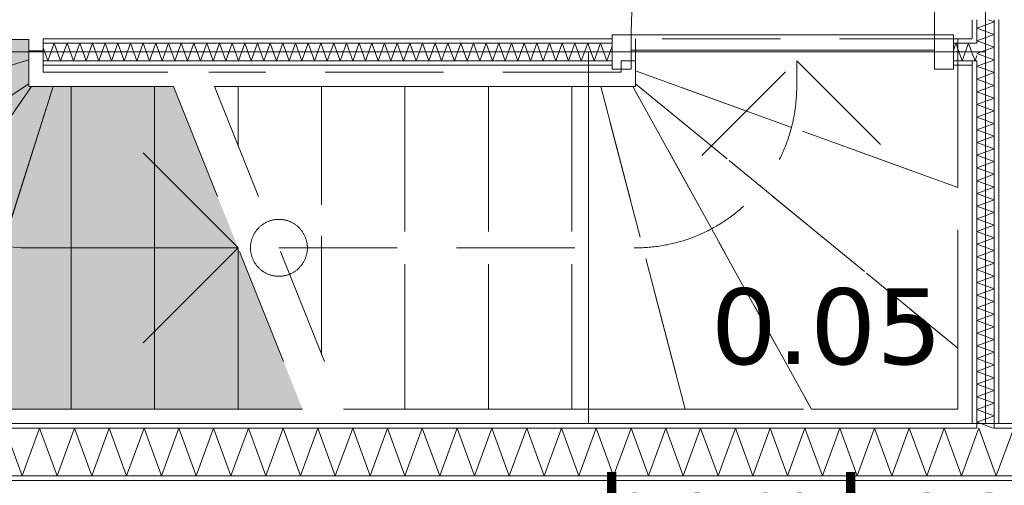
# Model space of a CAD drawing. Header units: millimetres. Extents: x -14925 to 266687, y -3550 to 35834.
# Tile 159 of 244: x 113667 to 116263, y 13512 to 14739. Entities that reach past the tile are written whole.
import ezdxf
from ezdxf.enums import TextEntityAlignment as Align

# ---------------------------------------------------------------- set-up
doc = ezdxf.new("R2010")
doc.units = ezdxf.units.MM
doc.header["$MEASUREMENT"] = 0
doc.linetypes.add('B0701', pattern=[468.239987, 311.999989, -156.239998])
for name, color, linetype in [('24 Trappen', 7, 'Continuous'), ('24 Trappen Afdek-arcering', 7, 'Continuous'), ('New_22 C Binnenwanden', 7, 'Continuous'), ('New_22 C Binnenwanden Deuren', 7, 'Continuous'), ('New_22 C Binnenwanden Doorsnede-arcering', 7, 'Continuous'), ('New_22 C Binnenwanden Laagscheidingslijnen', 7, 'Continuous'), ('New_Z Gebruiksopp', 7, 'Continuous'), ('New_Z Gebruiksopp Zone omranding', 7, 'Continuous'), ('New_Z Gebruiksopp Zone tekst', 7, 'Continuous'), ('Tekst_dim 1_ 100 .DO', 7, 'Continuous')]:
    doc.layers.add(name, color=color, linetype=linetype)
doc.styles.add('GENERATED_STYLE_1', font='verdana.ttf')
doc.styles.add('GENERATED_STYLE_2', font='verdana.ttf')
doc.dimstyles.new('GENERATED_STYLE__1', dxfattribs={"dimtxt": 400, "dimasz": 380, "dimexe": 0.18, "dimexo": 0.0625, "dimgap": 0, "dimtad": 1, "dimdec": 0, "dimzin": 0, "dimdsep": 46, "dimtxsty": 'GENERATED_STYLE_2', "dimblk": 'ARROWHEAD_7', "dimblk1": 'ARROWHEAD_7', "dimblk2": 'ARROWHEAD_7', "dimcen": 0.09, "dimse1": 1, "dimse2": 1, "dimclrd": 9, "dimclre": 9, "dimclrt": 9, "dimadec": 1, "dimazin": 0, "dimtfac": 1, "dimtdec": 4, "dimtmove": 0, "dimatfit": 3, "dimfxl": 1, "dimtolj": 1, "dimtzin": 0, "dimarcsym": 0})
pattern_1 = [(180, (120873.91, 0), (0, 100), [])]
pattern_2 = [(90, (120873.91, 0), (-100, 0), [])]
pattern_3 = [(0, (120873.91, 0), (0, 100), [])]

# ---------------------------------------------------------------- blocks, each defined once
blk = doc.blocks.new('bergkast_0.05_153_1', base_point=(115794.6, 14164.5))
at = {"layer": 'New_Z Gebruiksopp Zone tekst', "color": 2, "lineweight": 0}
for tag, style, p in [('DUMMY_941', 'GENERATED_STYLE_1', (115794.6, 14102.4)), ('DUMMY_942', 'GENERATED_STYLE_2', (115794.6, 13605.2))]:
    blk.add_attdef(tag, text='', height=200, dxfattribs=dict(at, style=style)).set_placement(p, align=Align.TOP_LEFT)
for tag, style, p in [('ROOM_NUMBER', 'GENERATED_STYLE_1', (115794.6, 14031.6)), ('ROOM_NAME', 'GENERATED_STYLE_2', (115794.6, 13539.3))]:
    blk.add_attdef(tag, text='', height=200, dxfattribs=dict(at, style=style)).set_placement(p, align=Align.TOP_CENTER)
blk = doc.blocks.new('Stair_25_1', base_point=(120873.9, 0))
at = {"layer": '24 Trappen Afdek-arcering', "linetype": 'Continuous', "lineweight": 0, "true_color": 0xffffff}
for points in [[(113690.9, 14633.1), (113690.9, 14687.1), (112840.9, 14687.1), (112840.9, 14373.4)], [(113690.9, 14570.1), (113690.9, 14633.1), (112840.9, 14373.4), (112840.9, 14007)], [(113690.9, 14570.1), (112840.9, 14007), (112840.9, 13713), (113107.6, 13713), (113698, 14563), (113690.9, 14563)], [(113698, 14563), (113107.6, 13713), (113484.9, 13713), (113754.9, 14563)], [(113754.9, 14563), (113484.9, 13713), (113802.8, 13713), (113802.8, 14563)], [(113802.8, 14563), (113802.8, 13713), (114022.8, 13713), (114022.8, 14563)], [(114022.8, 14563), (114022.8, 13713), (114242.8, 13713), (114242.8, 14138), (114072.8, 14563)], [(114242.8, 14138), (114242.8, 13713), (114412.8, 13713)]]:
    blk.add_hatch(color=7, dxfattribs=at).paths.add_polyline_path(points)
at = {"layer": '24 Trappen', "color": 9, "linetype": 'Continuous', "lineweight": 0}
for p, q in [((113690.9, 14687.1), (112840.9, 14687.1)), ((113690.9, 14633.1), (113690.9, 14687.1)), ((113690.9, 14657.1), (113690.9, 14563)), ((113728.9, 14657.1), (113690.9, 14657.1)), ((113728.9, 14601), (113728.9, 14657.1)), ((112840.9, 14373.4), (113690.9, 14633.1)), ((113690.9, 14633.1), (112840.9, 14373.4)), ((113690.9, 14570.1), (113690.9, 14633.1)), ((114057.6, 14601), (113728.9, 14601)), ((112840.9, 14007), (113690.9, 14570.1)), ((113690.9, 14570.1), (112840.9, 14007)), ((113690.9, 14563), (113690.9, 14570.1)), ((113107.6, 13713), (113698, 14563)), ((113698, 14563), (113107.6, 13713)), ((113484.9, 13713), (113754.9, 14563)), ((113754.9, 14563), (113484.9, 13713)), ((113690.9, 14563), (114072.8, 14563)), ((113698, 14563), (113690.9, 14563)), ((113754.9, 14563), (113698, 14563)), ((113802.8, 14563), (113754.9, 14563)), ((113802.8, 13713), (113802.8, 14563)), ((113802.8, 14563), (113802.8, 13713)), ((114022.8, 14563), (113802.8, 14563)), ((114022.8, 13713), (114022.8, 14563)), ((114022.8, 14563), (114022.8, 13713)), ((114072.8, 14563), (114022.8, 14563)), ((113992.8, 14388), (114242.8, 14138)), ((113690.9, 14138), (114242.8, 14138)), ((114242.8, 14138), (113992.8, 13888)), ((114242.8, 13713), (114242.8, 14138)), ((114242.8, 14138), (114242.8, 13713)), ((114412.8, 13713), (112840.9, 13713)), ((113484.9, 13713), (113802.8, 13713)), ((113802.8, 13713), (114022.8, 13713)), ((114022.8, 13713), (114242.8, 13713)), ((114242.8, 13713), (114412.8, 13713)), ((112802.9, 13675), (114428, 13675))]:
    blk.add_line(p, q, dxfattribs=at)
at = {"layer": '24 Trappen', "color": 9, "linetype": 'B0701', "lineweight": 0}
for p, q in [((116140.9, 14689), (115290.9, 14689)), ((115290.9, 14689), (115290.9, 14631)), ((116140.9, 14631), (116140.9, 14689)), ((115290.9, 14631), (115252.9, 14631)), ((115252.9, 14631), (115252.9, 14601)), ((115290.9, 14563), (115290.9, 14631)), ((115290.9, 14631), (115290.9, 14604.1)), ((115465.9, 14381), (115715.9, 14631)), ((115715.9, 14563), (115715.9, 14631)), ((115715.9, 14631), (115965.9, 14381)), ((116178.9, 14631), (116140.9, 14631)), ((116140.9, 14631), (116140.9, 13713)), ((116140.9, 14297), (116140.9, 14631)), ((116178.9, 13675), (116178.9, 14631)), ((115252.9, 14601), (114165.4, 14601)), ((115290.9, 14604.1), (115290.9, 14570.1)), ((116140.9, 14297), (115290.9, 14604.1)), ((115290.9, 14604.1), (116140.9, 14297)), ((115290.9, 14570.1), (115290.9, 14563)), ((116140.9, 13873.8), (115290.9, 14570.1)), ((115290.9, 14570.1), (116140.9, 13873.8)), ((114072.8, 14563), (114412.8, 13713)), ((114180.6, 14563), (115290.9, 14563)), ((114242.8, 14563), (114180.6, 14563)), ((114180.6, 14563), (114520.6, 13713)), ((114242.8, 14407.3), (114242.8, 14563)), ((114242.8, 14563), (114242.8, 14407.3)), ((114462.8, 14563), (114242.8, 14563)), ((114462.8, 13857.3), (114462.8, 14563)), ((114462.8, 14563), (114462.8, 13857.3)), ((114682.8, 14563), (114462.8, 14563)), ((114682.8, 13713), (114682.8, 14563)), ((114682.8, 14563), (114682.8, 13713)), ((114902.8, 14563), (114682.8, 14563)), ((114902.8, 13713), (114902.8, 14563)), ((114902.8, 14563), (114902.8, 13713)), ((115122.8, 14563), (114902.8, 14563)), ((115122.8, 13713), (115122.8, 14563)), ((115199.1, 14563), (115122.8, 14563)), ((115122.8, 14563), (115122.8, 13713)), ((115422.1, 13713), (115199.1, 14563)), ((115199.1, 14563), (115422.1, 13713)), ((115283.8, 14563), (115199.1, 14563)), ((115754.5, 13713), (115283.8, 14563)), ((115290.9, 14563), (115283.8, 14563)), ((115283.8, 14563), (115754.5, 13713)), ((116140.9, 13873.8), (116140.9, 14297)), ((114350.6, 14138), (115290.9, 14138)), ((116140.9, 13713), (116140.9, 13873.8)), ((116140.9, 13713), (114520.6, 13713)), ((114520.6, 13713), (114682.8, 13713)), ((114682.8, 13713), (114902.8, 13713)), ((114902.8, 13713), (115122.8, 13713)), ((115122.8, 13713), (115422.1, 13713)), ((115422.1, 13713), (115754.5, 13713)), ((115754.5, 13713), (116140.9, 13713)), ((114535.8, 13675), (116178.9, 13675))]:
    blk.add_line(p, q, dxfattribs=at)
for centre, radius, start, end in [((115290.9, 14563), 425, 345.3544, 0), ((115290.9, 14563), 425, 270, 345.3544), ((114350.6, 14138), 75, 90, 270), ((114350.6, 14138), 75, 270, 90)]:
    blk.add_arc(centre, radius, start, end, dxfattribs=at)
at = {"layer": '24 Trappen', "color": 9, "linetype": 'Continuous', "lineweight": 0}
blk.add_arc((113690.9, 14563), 425, 187.9125, 270, dxfattribs=at)
blk = doc.blocks.new('*X2787', base_point=(120873.9, 0))
at = {"layer": 'New_22 C Binnenwanden Doorsnede-arcering', "color": 7, "linetype": 'Continuous', "lineweight": 0}
for p, q in [((116287.9, 13663), (116242, 13537)), ((116287.9, 13663), (116333.7, 13537)), ((116379.6, 13663), (116333.7, 13537)), ((116379.6, 13663), (116425.5, 13537)), ((116471.3, 13663), (116425.5, 13537)), ((116471.3, 13663), (116517.2, 13537)), ((116563, 13663), (116517.2, 13537)), ((116563, 13663), (116608.9, 13537)), ((116654.8, 13663), (116608.9, 13537)), ((116654.8, 13663), (116700.6, 13537)), ((116746.5, 13663), (116700.6, 13537)), ((116746.5, 13663), (116792.3, 13537)), ((116838.2, 13663), (116792.3, 13537)), ((116838.2, 13663), (116884.1, 13537)), ((116929.9, 13663), (116884.1, 13537)), ((116929.9, 13663), (116975.8, 13537)), ((117021.6, 13663), (116975.8, 13537)), ((117021.6, 13663), (117067.5, 13537)), ((117113.4, 13663), (117067.5, 13537)), ((117113.4, 13663), (117159.2, 13537)), ((117205.1, 13663), (117159.2, 13537)), ((117205.1, 13663), (117250.9, 13537)), ((117296.8, 13663), (117250.9, 13537)), ((117296.8, 13663), (117342.7, 13537)), ((117388.5, 13663), (117342.7, 13537)), ((117388.5, 13663), (117434.4, 13537)), ((117480.3, 13663), (117434.4, 13537)), ((117480.3, 13663), (117526.1, 13537)), ((117572, 13663), (117526.1, 13537)), ((117572, 13663), (117617.8, 13537)), ((117663.7, 13663), (117617.8, 13537)), ((117663.7, 13663), (117709.6, 13537)), ((117755.4, 13663), (117709.6, 13537)), ((117755.4, 13663), (117801.3, 13537)), ((117847.1, 13663), (117801.3, 13537)), ((117847.1, 13663), (117893, 13537)), ((117938.9, 13663), (117893, 13537)), ((117938.9, 13663), (117975.9, 13561.2)), ((116236.9, 13551.1), (116242, 13537))]:
    blk.add_line(p, q, dxfattribs=at)
blk = doc.blocks.new('*X2788', base_point=(120873.9, 0))
at = {"layer": 'New_22 C Binnenwanden Doorsnede-arcering', "color": 7, "linetype": 'Continuous', "lineweight": 0}
for q in [(116190.9, 13648.6), (116236.9, 13551.1)]:
    blk.add_line((116196.2, 13663), q, dxfattribs=at)
blk = doc.blocks.new('*X2789', base_point=(120873.9, 0))
at = {"layer": 'New_22 C Binnenwanden Doorsnede-arcering', "color": 7, "linetype": 'Continuous', "lineweight": 0}
for p, q in [((113628, 13663), (113673.8, 13537)), ((113719.7, 13663), (113673.8, 13537)), ((113719.7, 13663), (113765.6, 13537)), ((113811.4, 13663), (113765.6, 13537)), ((113811.4, 13663), (113857.3, 13537)), ((113903.2, 13663), (113857.3, 13537)), ((113903.2, 13663), (113949, 13537)), ((113994.9, 13663), (113949, 13537)), ((113994.9, 13663), (114040.7, 13537)), ((114086.6, 13663), (114040.7, 13537)), ((114086.6, 13663), (114132.5, 13537)), ((114178.3, 13663), (114132.5, 13537)), ((114178.3, 13663), (114224.2, 13537)), ((114270, 13663), (114224.2, 13537)), ((114270, 13663), (114315.9, 13537)), ((114361.8, 13663), (114315.9, 13537)), ((114361.8, 13663), (114407.6, 13537)), ((114453.5, 13663), (114407.6, 13537)), ((114453.5, 13663), (114499.3, 13537)), ((114545.2, 13663), (114499.3, 13537)), ((114545.2, 13663), (114591.1, 13537)), ((114636.9, 13663), (114591.1, 13537)), ((114636.9, 13663), (114682.8, 13537)), ((114728.6, 13663), (114682.8, 13537)), ((114728.6, 13663), (114774.5, 13537)), ((114820.4, 13663), (114774.5, 13537)), ((114820.4, 13663), (114866.2, 13537)), ((114912.1, 13663), (114866.2, 13537)), ((114912.1, 13663), (114957.9, 13537)), ((115003.8, 13663), (114957.9, 13537)), ((115003.8, 13663), (115049.7, 13537)), ((115095.5, 13663), (115049.7, 13537)), ((115095.5, 13663), (115141.4, 13537)), ((115187.2, 13663), (115141.4, 13537)), ((115187.2, 13663), (115233.1, 13537)), ((115279, 13663), (115233.1, 13537)), ((115279, 13663), (115324.8, 13537)), ((115370.7, 13663), (115324.8, 13537)), ((115370.7, 13663), (115416.5, 13537)), ((115462.4, 13663), (115416.5, 13537)), ((115462.4, 13663), (115508.3, 13537)), ((115554.1, 13663), (115508.3, 13537)), ((115554.1, 13663), (115600, 13537)), ((115645.8, 13663), (115600, 13537)), ((115645.8, 13663), (115691.7, 13537)), ((115737.6, 13663), (115691.7, 13537)), ((115737.6, 13663), (115783.4, 13537)), ((115829.3, 13663), (115783.4, 13537)), ((115829.3, 13663), (115875.1, 13537)), ((115921, 13663), (115875.1, 13537)), ((115921, 13663), (115966.9, 13537)), ((116012.7, 13663), (115966.9, 13537)), ((116012.7, 13663), (116058.6, 13537)), ((116104.4, 13663), (116058.6, 13537)), ((116104.4, 13663), (116150.3, 13537)), ((116190.9, 13648.6), (116150.3, 13537))]:
    blk.add_line(p, q, dxfattribs=at)
blk = doc.blocks.new('Wall_422_1', base_point=(111498.9, 13675))
at = {"layer": 'New_22 C Binnenwanden Doorsnede-arcering', "linetype": 'Continuous', "lineweight": 0, "true_color": 0x000000}
h = blk.add_hatch(dxfattribs=at)
h.set_pattern_fill('325_Houtachtig_plaatmate_E0', color=18, style=0, pattern_type=2)
h.set_pattern_definition(pattern_1)
h.paths.add_polyline_path([(112802.9, 13663), (116178.9, 13663), (116178.9, 13675), (112802.9, 13675)])
h = blk.add_hatch(dxfattribs=at)
h.set_pattern_fill('325_Houtachtig_plaatmate_E0', color=18, style=0, pattern_type=2)
h.set_pattern_definition(pattern_1)
h.paths.add_polyline_path([(116178.9, 13663), (116190.9, 13663), (116190.9, 13675), (116178.9, 13675)])
h = blk.add_hatch(dxfattribs=at)
h.set_pattern_fill('325_Houtachtig_plaatmate_E0', color=18, style=0, pattern_type=2)
h.set_pattern_definition(pattern_1)
h.paths.add_polyline_path([(116236.9, 13663), (116248.9, 13663), (116248.9, 13675), (116236.9, 13675)])
h = blk.add_hatch(dxfattribs=at)
h.set_pattern_fill('325_Houtachtig_plaatmate_E0', color=18, style=0, pattern_type=2)
h.set_pattern_definition(pattern_1)
h.paths.add_polyline_path([(116248.9, 13663), (117960.9, 13663), (117960.9, 13670.5), (117948.9, 13675), (116248.9, 13675)])
h = blk.add_hatch(dxfattribs=at)
h.set_pattern_fill('325_Houtachtig_plaatmate_E0', color=18, style=0, pattern_type=2)
h.set_pattern_definition(pattern_1)
h.paths.add_polyline_path([(111175.9, 13525), (118271.9, 13525), (118271.9, 13537), (111175.9, 13537)])
at = {"layer": 'New_22 C Binnenwanden', "color": 1, "linetype": 'Continuous', "lineweight": 0, "flags": 128}
for points in [[(116178.9, 13675), (112802.9, 13675)], [(117948.9, 13675), (116248.9, 13675)], [(111175.9, 13525), (118271.9, 13525)]]:
    blk.add_lwpolyline(points, dxfattribs=at)
at = {"layer": 'New_22 C Binnenwanden Laagscheidingslijnen', "color": 1, "linetype": 'Continuous', "lineweight": 0}
for p, q in [((116190.9, 13663), (112790.9, 13663)), ((116190.9, 13675), (116190.9, 13663)), ((116236.9, 13663), (116236.9, 13675)), ((117960.9, 13663), (116236.9, 13663)), ((117975.9, 13537), (111471.9, 13537))]:
    blk.add_line(p, q, dxfattribs=at)
at = {"layer": 'New_22 C Binnenwanden', "color": 1, "lineweight": 0}
for name in ['*X2789', '*X2788', '*X2787']:
    blk.add_blockref(name, (120873.9, 0), dxfattribs=at)
blk = doc.blocks.new('*X2900', base_point=(120873.9, 0))
at = {"layer": 'New_22 C Binnenwanden Doorsnede-arcering', "color": 7, "linetype": 'Continuous', "lineweight": 0}
blk.add_line((116234.1, 13663), (116201.2, 13675), dxfattribs=at)
blk = doc.blocks.new('*X2901', base_point=(120873.9, 0))
at = {"layer": 'New_22 C Binnenwanden Doorsnede-arcering', "color": 7, "linetype": 'Continuous', "lineweight": 0}
for p, q in [((116231.3, 14631), (116190.9, 14616.3)), ((116236.9, 14599.6), (116190.9, 14616.3)), ((116236.9, 14599.6), (116190.9, 14582.8)), ((116236.9, 14566.1), (116190.9, 14582.8)), ((116236.9, 14566.1), (116190.9, 14549.3)), ((116236.9, 14532.6), (116190.9, 14549.3)), ((116236.9, 14532.6), (116190.9, 14515.9)), ((116236.9, 14499.1), (116190.9, 14515.9)), ((116236.9, 14499.1), (116190.9, 14482.4)), ((116236.9, 14465.6), (116190.9, 14482.4)), ((116236.9, 14465.6), (116190.9, 14448.9)), ((116236.9, 14432.1), (116190.9, 14448.9)), ((116236.9, 14432.1), (116190.9, 14415.4)), ((116236.9, 14398.7), (116190.9, 14415.4)), ((116236.9, 14398.7), (116190.9, 14381.9)), ((116236.9, 14365.2), (116190.9, 14381.9)), ((116236.9, 14365.2), (116190.9, 14348.4)), ((116236.9, 14331.7), (116190.9, 14348.4)), ((116236.9, 14331.7), (116190.9, 14314.9)), ((116236.9, 14298.2), (116190.9, 14314.9)), ((116236.9, 14298.2), (116190.9, 14281.5)), ((116236.9, 14264.7), (116190.9, 14281.5)), ((116236.9, 14264.7), (116190.9, 14248)), ((116236.9, 14231.2), (116190.9, 14248)), ((116236.9, 14231.2), (116190.9, 14214.5)), ((116236.9, 14197.8), (116190.9, 14214.5)), ((116236.9, 14197.8), (116190.9, 14181)), ((116236.9, 14164.3), (116190.9, 14181)), ((116236.9, 14164.3), (116190.9, 14147.5)), ((116236.9, 14130.8), (116190.9, 14147.5)), ((116236.9, 14130.8), (116190.9, 14114)), ((116236.9, 14097.3), (116190.9, 14114)), ((116236.9, 14097.3), (116190.9, 14080.6)), ((116236.9, 14063.8), (116190.9, 14080.6)), ((116236.9, 14063.8), (116190.9, 14047.1)), ((116236.9, 14030.3), (116190.9, 14047.1)), ((116236.9, 14030.3), (116190.9, 14013.6)), ((116236.9, 13996.8), (116190.9, 14013.6)), ((116236.9, 13996.8), (116190.9, 13980.1)), ((116236.9, 13963.4), (116190.9, 13980.1)), ((116236.9, 13963.4), (116190.9, 13946.6)), ((116236.9, 13929.9), (116190.9, 13946.6)), ((116236.9, 13929.9), (116190.9, 13913.1)), ((116236.9, 13896.4), (116190.9, 13913.1)), ((116236.9, 13896.4), (116190.9, 13879.6)), ((116236.9, 13862.9), (116190.9, 13879.6)), ((116236.9, 13862.9), (116190.9, 13846.2)), ((116236.9, 13829.4), (116190.9, 13846.2)), ((116236.9, 13829.4), (116190.9, 13812.7)), ((116236.9, 13795.9), (116190.9, 13812.7)), ((116236.9, 13795.9), (116190.9, 13779.2)), ((116236.9, 13762.4), (116190.9, 13779.2)), ((116236.9, 13762.4), (116190.9, 13745.7)), ((116236.9, 13729), (116190.9, 13745.7)), ((116236.9, 13729), (116190.9, 13712.2)), ((116236.9, 13695.5), (116190.9, 13712.2)), ((116236.9, 13695.5), (116190.9, 13678.7)), ((116201.2, 13675), (116190.9, 13678.7))]:
    blk.add_line(p, q, dxfattribs=at)
blk = doc.blocks.new('*X2902', base_point=(120873.9, 0))
at = {"layer": 'New_22 C Binnenwanden Doorsnede-arcering', "color": 7, "linetype": 'Continuous', "lineweight": 0}
for p, q in [((116236.9, 14666.5), (116208.2, 14677)), ((116236.9, 14666.5), (116190.9, 14649.8)), ((116236.9, 14633.1), (116190.9, 14649.8)), ((116236.9, 14633.1), (116231.3, 14631))]:
    blk.add_line(p, q, dxfattribs=at)
blk = doc.blocks.new('*X2904', base_point=(120873.9, 0))
at = {"layer": 'New_22 C Binnenwanden Doorsnede-arcering', "color": 7, "linetype": 'Continuous', "lineweight": 0}
for p, q in [((116236.9, 14733.5), (116190.9, 14716.8)), ((116236.9, 14733.5), (116221.8, 14739)), ((116236.9, 14700), (116190.9, 14716.8)), ((116236.9, 14700), (116190.9, 14683.3)), ((116208.2, 14677), (116190.9, 14683.3))]:
    blk.add_line(p, q, dxfattribs=at)
blk = doc.blocks.new('Wall_443_1', base_point=(116213.9, 17825))
at = {"layer": 'New_22 C Binnenwanden Doorsnede-arcering', "linetype": 'Continuous', "lineweight": 0, "true_color": 0x000000}
h = blk.add_hatch(dxfattribs=at)
h.set_pattern_fill('325_Houtachtig_plaatmate_E0', color=18, style=0, pattern_type=2)
h.set_pattern_definition(pattern_2)
h.paths.add_polyline_path([(116178.9, 14689), (116190.9, 14689), (116190.9, 14739), (116178.9, 14739)])
h = blk.add_hatch(dxfattribs=at)
h.set_pattern_fill('325_Houtachtig_plaatmate_E0', color=18, style=0, pattern_type=2)
h.set_pattern_definition(pattern_2)
h.paths.add_polyline_path([(116236.9, 13675), (116248.9, 13675), (116248.9, 14739), (116236.9, 14739)])
h = blk.add_hatch(dxfattribs=at)
h.set_pattern_fill('325_Houtachtig_plaatmate_E0', color=18, style=0, pattern_type=2)
h.set_pattern_definition(pattern_2)
h.paths.add_polyline_path([(116178.9, 14689), (116178.9, 14677), (116190.9, 14677), (116190.9, 14689)])
h = blk.add_hatch(dxfattribs=at)
h.set_pattern_fill('325_Houtachtig_plaatmate_E0', color=18, style=0, pattern_type=2)
h.set_pattern_definition(pattern_2)
h.paths.add_polyline_path([(116178.9, 14631), (116178.9, 14619), (116190.9, 14619), (116190.9, 14631)])
h = blk.add_hatch(dxfattribs=at)
h.set_pattern_fill('325_Houtachtig_plaatmate_E0', color=18, style=0, pattern_type=2)
h.set_pattern_definition(pattern_2)
h.paths.add_polyline_path([(116178.9, 14619), (116178.9, 13675), (116190.9, 13675), (116190.9, 14619)])
at = {"layer": 'New_22 C Binnenwanden', "color": 1, "linetype": 'Continuous', "lineweight": 0, "flags": 128}
for points in [[(116178.9, 14739), (116178.9, 14689)], [(116248.9, 13675), (116248.9, 14739)], [(116178.9, 14619), (116178.9, 13675)]]:
    blk.add_lwpolyline(points, dxfattribs=at)
at = {"layer": 'New_22 C Binnenwanden Laagscheidingslijnen', "color": 1, "linetype": 'Continuous', "lineweight": 0}
for p, q in [((116190.9, 14689), (116190.9, 14739)), ((116236.9, 14677), (116236.9, 14739)), ((116190.9, 14677), (116178.9, 14677)), ((116190.9, 14677), (116190.9, 14689)), ((116236.9, 14631), (116236.9, 14677)), ((116178.9, 14631), (116190.9, 14631)), ((116190.9, 14619), (116190.9, 14631)), ((116190.9, 13675), (116190.9, 14619)), ((116236.9, 13675), (116236.9, 14631)), ((116190.9, 13675), (116190.9, 13663)), ((116236.9, 13663), (116236.9, 13675))]:
    blk.add_line(p, q, dxfattribs=at)
at = {"layer": 'New_22 C Binnenwanden', "color": 1, "lineweight": 0}
for name in ['*X2904', '*X2902', '*X2901', '*X2900']:
    blk.add_blockref(name, (120873.9, 0), dxfattribs=at)
blk = doc.blocks.new('*X2911', base_point=(120873.9, 0))
at = {"layer": 'New_22 C Binnenwanden Doorsnede-arcering', "color": 7, "linetype": 'Continuous', "lineweight": 0}
for q in [(116178.9, 14650.4), (116190.9, 14644.6)]:
    blk.add_line((116186, 14631), q, dxfattribs=at)
blk = doc.blocks.new('*X2912', base_point=(120873.9, 0))
at = {"layer": 'New_22 C Binnenwanden Doorsnede-arcering', "color": 7, "linetype": 'Continuous', "lineweight": 0}
for p, q in [((113741.5, 14631), (113758.3, 14677)), ((113775, 14631), (113758.3, 14677)), ((113775, 14631), (113791.8, 14677)), ((113808.5, 14631), (113791.8, 14677)), ((113808.5, 14631), (113825.3, 14677)), ((113842, 14631), (113825.3, 14677)), ((113842, 14631), (113858.7, 14677)), ((113875.5, 14631), (113858.7, 14677)), ((113875.5, 14631), (113892.2, 14677)), ((113909, 14631), (113892.2, 14677)), ((113909, 14631), (113925.7, 14677)), ((113942.5, 14631), (113925.7, 14677)), ((113942.5, 14631), (113959.2, 14677)), ((113975.9, 14631), (113959.2, 14677)), ((113975.9, 14631), (113992.7, 14677)), ((114009.4, 14631), (113992.7, 14677)), ((114009.4, 14631), (114026.2, 14677)), ((114042.9, 14631), (114026.2, 14677)), ((114042.9, 14631), (114059.7, 14677)), ((114076.4, 14631), (114059.7, 14677)), ((114076.4, 14631), (114093.1, 14677)), ((114109.9, 14631), (114093.1, 14677)), ((114109.9, 14631), (114126.6, 14677)), ((114143.4, 14631), (114126.6, 14677)), ((114143.4, 14631), (114160.1, 14677)), ((114176.9, 14631), (114160.1, 14677)), ((114176.9, 14631), (114193.6, 14677)), ((114210.3, 14631), (114193.6, 14677)), ((114210.3, 14631), (114227.1, 14677)), ((114243.8, 14631), (114227.1, 14677)), ((114243.8, 14631), (114260.6, 14677)), ((114277.3, 14631), (114260.6, 14677)), ((114277.3, 14631), (114294.1, 14677)), ((114310.8, 14631), (114294.1, 14677)), ((114310.8, 14631), (114327.5, 14677)), ((114344.3, 14631), (114327.5, 14677)), ((114344.3, 14631), (114361, 14677)), ((114377.8, 14631), (114361, 14677)), ((114377.8, 14631), (114394.5, 14677)), ((114411.3, 14631), (114394.5, 14677)), ((114411.3, 14631), (114428, 14677)), ((114444.7, 14631), (114428, 14677)), ((114444.7, 14631), (114461.5, 14677)), ((114478.2, 14631), (114461.5, 14677)), ((114478.2, 14631), (114495, 14677)), ((114511.7, 14631), (114495, 14677)), ((114511.7, 14631), (114528.5, 14677)), ((114545.2, 14631), (114528.5, 14677)), ((114545.2, 14631), (114561.9, 14677)), ((114578.7, 14631), (114561.9, 14677)), ((114578.7, 14631), (114595.4, 14677)), ((114612.2, 14631), (114595.4, 14677)), ((114612.2, 14631), (114628.9, 14677)), ((114645.7, 14631), (114628.9, 14677)), ((114645.7, 14631), (114662.4, 14677)), ((114679.1, 14631), (114662.4, 14677)), ((114679.1, 14631), (114695.9, 14677)), ((114712.6, 14631), (114695.9, 14677)), ((114712.6, 14631), (114729.4, 14677)), ((114746.1, 14631), (114729.4, 14677)), ((114746.1, 14631), (114762.8, 14677)), ((114779.6, 14631), (114762.8, 14677)), ((114779.6, 14631), (114796.3, 14677)), ((114813.1, 14631), (114796.3, 14677)), ((114813.1, 14631), (114829.8, 14677)), ((114846.6, 14631), (114829.8, 14677)), ((114846.6, 14631), (114863.3, 14677)), ((114880, 14631), (114863.3, 14677)), ((114880, 14631), (114896.8, 14677)), ((114913.5, 14631), (114896.8, 14677)), ((114913.5, 14631), (114930.3, 14677)), ((114947, 14631), (114930.3, 14677)), ((114947, 14631), (114963.8, 14677)), ((114980.5, 14631), (114963.8, 14677)), ((114980.5, 14631), (114997.2, 14677)), ((115014, 14631), (114997.2, 14677)), ((115014, 14631), (115030.7, 14677)), ((115047.5, 14631), (115030.7, 14677)), ((115047.5, 14631), (115064.2, 14677)), ((115081, 14631), (115064.2, 14677)), ((115081, 14631), (115097.7, 14677)), ((115114.4, 14631), (115097.7, 14677)), ((115114.4, 14631), (115131.2, 14677)), ((115147.9, 14631), (115131.2, 14677)), ((115147.9, 14631), (115164.7, 14677)), ((115181.4, 14631), (115164.7, 14677)), ((115181.4, 14631), (115198.2, 14677)), ((115214.9, 14631), (115198.2, 14677)), ((115214.9, 14631), (115228.9, 14669.5)), ((113741.5, 14631), (113728.9, 14665.7))]:
    blk.add_line(p, q, dxfattribs=at)
blk = doc.blocks.new('*X2913', base_point=(120873.9, 0))
at = {"layer": 'New_22 C Binnenwanden Doorsnede-arcering', "color": 7, "linetype": 'Continuous', "lineweight": 0}
for p, q in [((116128.9, 14658.2), (116135.7, 14677)), ((116152.5, 14631), (116135.7, 14677)), ((116152.5, 14631), (116169.2, 14677)), ((116178.9, 14650.4), (116169.2, 14677))]:
    blk.add_line(p, q, dxfattribs=at)
blk = doc.blocks.new('D1 bl 26[170]_1', base_point=(120873.9, 0))
at = {"layer": 'New_22 C Binnenwanden Deuren', "color": 7, "linetype": 'Continuous', "lineweight": 0}
for p, q in [((116078.9, 14699), (116078.9, 15499)), ((115278.9, 14699), (115228.9, 14699)), ((115228.9, 14699), (115228.9, 14609)), ((115278.9, 14609), (115278.9, 14699)), ((115278.9, 14699), (116078.9, 14699)), ((115278.9, 14659), (115278.9, 14699)), ((116128.9, 14699), (116078.9, 14699)), ((116078.9, 14699), (116078.9, 14609)), ((116078.9, 14699), (116078.9, 14659)), ((116128.9, 14609), (116128.9, 14699)), ((115228.9, 14689), (115228.9, 14677)), ((115228.9, 14677), (115228.9, 14631)), ((116128.9, 14689), (116128.9, 14677)), ((116128.9, 14677), (116128.9, 14631)), ((116078.9, 14659), (115278.9, 14659)), ((115228.9, 14631), (115228.9, 14619)), ((116128.9, 14631), (116128.9, 14619)), ((115228.9, 14609), (115278.9, 14609)), ((116078.9, 14609), (116128.9, 14609))]:
    blk.add_line(p, q, dxfattribs=at)
blk.add_arc((116078.9, 14699), 800, 90, 180, dxfattribs=at)
blk = doc.blocks.new('Wall_444_1', base_point=(116213.9, 14654))
at = {"layer": 'New_22 C Binnenwanden Doorsnede-arcering', "linetype": 'Continuous', "lineweight": 0, "true_color": 0x000000}
h = blk.add_hatch(dxfattribs=at)
h.set_pattern_fill('325_Houtachtig_plaatmate_E0', color=18, style=0, pattern_type=2)
h.set_pattern_definition(pattern_3)
h.paths.add_polyline_path([(113728.9, 14689), (113728.9, 14677), (115228.9, 14677), (115228.9, 14689)])
h = blk.add_hatch(dxfattribs=at)
h.set_pattern_fill('325_Houtachtig_plaatmate_E0', color=18, style=0, pattern_type=2)
h.set_pattern_definition(pattern_3)
h.paths.add_polyline_path([(116128.9, 14677), (116178.9, 14677), (116178.9, 14689), (116128.9, 14689)])
h = blk.add_hatch(dxfattribs=at)
h.set_pattern_fill('325_Houtachtig_plaatmate_E0', color=18, style=0, pattern_type=2)
h.set_pattern_definition(pattern_3)
h.paths.add_polyline_path([(115228.9, 14631), (113728.9, 14631), (113728.9, 14619), (115228.9, 14619)])
h = blk.add_hatch(dxfattribs=at)
h.set_pattern_fill('325_Houtachtig_plaatmate_E0', color=18, style=0, pattern_type=2)
h.set_pattern_definition(pattern_3)
h.paths.add_polyline_path([(116178.9, 14631), (116128.9, 14631), (116128.9, 14619), (116178.9, 14619)])
at = {"layer": 'New_22 C Binnenwanden', "color": 1, "linetype": 'Continuous', "lineweight": 0}
for p, q in [((115228.9, 14689), (115228.9, 14677)), ((115228.9, 14677), (115228.9, 14631)), ((116128.9, 14689), (116128.9, 14677)), ((116128.9, 14677), (116128.9, 14631)), ((115228.9, 14631), (115228.9, 14619)), ((116128.9, 14631), (116128.9, 14619))]:
    blk.add_line(p, q, dxfattribs=at)
at = {"layer": 'New_22 C Binnenwanden', "color": 1, "linetype": 'Continuous', "lineweight": 0, "flags": 128}
for points in [[(115228.9, 14689), (113728.9, 14689)], [(113728.9, 14677), (113728.9, 14689)], [(113728.9, 14631), (113728.9, 14677)], [(116178.9, 14689), (116128.9, 14689)], [(113728.9, 14619), (113728.9, 14631)], [(113728.9, 14619), (115228.9, 14619)], [(116128.9, 14619), (116178.9, 14619)]]:
    blk.add_lwpolyline(points, dxfattribs=at)
at = {"layer": 'New_22 C Binnenwanden Laagscheidingslijnen', "color": 1, "linetype": 'Continuous', "lineweight": 0}
for p, q in [((113728.9, 14677), (115228.9, 14677)), ((116128.9, 14677), (116178.9, 14677)), ((116190.9, 14677), (116178.9, 14677)), ((113728.9, 14631), (115228.9, 14631)), ((116128.9, 14631), (116178.9, 14631)), ((116178.9, 14631), (116190.9, 14631))]:
    blk.add_line(p, q, dxfattribs=at)
at = {"layer": 'New_22 C Binnenwanden', "color": 1, "lineweight": 0}
for name in ['*X2912', '*X2913', '*X2911']:
    blk.add_blockref(name, (120873.9, 0), dxfattribs=at)
at = {"layer": 'New_22 C Binnenwanden Deuren', "color": 7, "linetype": 'Continuous', "lineweight": 0}
blk.add_blockref('D1 bl 26[170]_1', (120873.9, 0), dxfattribs=at)
blk = doc.blocks.new('*D3826', base_point=(120873.9, 0))
at = {"layer": 'Tekst_dim 1_ 100 .DO', "color": 9, "linetype": 'Continuous', "lineweight": 0}
for p, q in [((109598.9, 9100), (109598.9, 13600)), ((109973.9, 13500), (109223.9, 13500)), ((109598.9, 4600), (109598.9, 9100)), ((109973.9, 9000), (109223.9, 9000))]:
    blk.add_line(p, q, dxfattribs=at)
for centre in [(109598.9, 13500), (109598.9, 9000)]:
    blk.add_circle(centre, 100, dxfattribs=at)
at = {"layer": 'Tekst_dim 1_ 100 .DO', "color": 9, "lineweight": 0, "insert": (109518.9, 10452.7), "char_height": 400, "attachment_point": 7, "rotation": 90, "style": 'GENERATED_STYLE_2'}
blk.add_mtext('\\A1;{\\pql;\\fVerdana|b0|i0|c0|p0;\\W1.000000;4.500}', dxfattribs=at)
blk = doc.blocks.new('ARROWHEAD_7')
at = {"color": 0, "linetype": 'Continuous', "lineweight": 0}
for p, q in [((0, -0.25), (0, 0.25)), ((0, 0), (-1, 0)), ((-0.25, 0), (0.25, 0))]:
    blk.add_line(p, q, dxfattribs=at)
blk.add_circle((0, 0), 0.25, dxfattribs=at)
blk = doc.blocks.new('*D3827', base_point=(120873.9, 0))
at = {"layer": 'Tekst_dim 1_ 100 .DO', "color": 9, "linetype": 'Continuous', "lineweight": 0}
for p, q in [((109598.9, 13600), (109598.9, 18100)), ((109973.9, 18000), (109223.9, 18000)), ((109598.9, 9100), (109598.9, 13600)), ((109973.9, 13500), (109223.9, 13500))]:
    blk.add_line(p, q, dxfattribs=at)
for centre in [(109598.9, 18000), (109598.9, 13500)]:
    blk.add_circle(centre, 100, dxfattribs=at)
at = {"layer": 'Tekst_dim 1_ 100 .DO', "color": 9, "lineweight": 0, "insert": (109518.9, 14952.7), "char_height": 400, "attachment_point": 7, "rotation": 90, "style": 'GENERATED_STYLE_2'}
blk.add_mtext('\\A1;{\\pql;\\fVerdana|b0|i0|c0|p0;\\W1.000000;4.500}', dxfattribs=at)
blk = doc.blocks.new('*D3828', base_point=(120873.9, 0))
at = {"layer": 'Tekst_dim 1_ 100 .DO', "color": 9, "linetype": 'Continuous', "lineweight": 0}
for p, q in [((109598.9, 18025), (109598.9, 18325)), ((109973.9, 18125), (109223.9, 18125)), ((109598.9, 18000), (109598.9, 18125)), ((109598.9, 13600), (109598.9, 18100)), ((109973.9, 18000), (109223.9, 18000))]:
    blk.add_line(p, q, dxfattribs=at)
for centre in [(109598.9, 18125), (109598.9, 18000)]:
    blk.add_circle(centre, 100, dxfattribs=at)
at = {"layer": 'Tekst_dim 1_ 100 .DO', "color": 9, "lineweight": 0, "insert": (109518.9, 18225), "char_height": 400, "attachment_point": 7, "rotation": 90, "style": 'GENERATED_STYLE_2'}
blk.add_mtext('\\A1;{\\pql;\\fVerdana|b0|i0|c0|p0;\\W1.000000;125}', dxfattribs=at)

msp = doc.modelspace()

# ---------------------------------------------------------------- linework, layer by layer
at = {"layer": 'New_Z Gebruiksopp Zone omranding', "color": 151, "linetype": 'Continuous', "lineweight": 0, "true_color": 0x94b5eb, "flags": 128}
for points in [[(118048.9, 13675), (118048.9, 17825), (116213.9, 17825), (116213.9, 13675)], [(116213.9, 13675), (116213.9, 14654), (115167.1, 14654), (115167.1, 13675)]]:
    msp.add_lwpolyline(points, close=True, dxfattribs=at)
at = {"layer": 'New_Z Gebruiksopp Zone omranding', "color": 254, "linetype": 'Continuous', "lineweight": 0, "true_color": 0xd1c2fc, "flags": 128}
msp.add_lwpolyline([(112767.9, 14060), (112767.9, 14654), (116213.9, 14654), (116213.9, 15724), (111498.9, 15724), (111498.9, 14060)], close=True, dxfattribs=at)

# ---------------------------------------------------------------- block references
at = {"layer": '24 Trappen', "color": 253, "linetype": 'Continuous', "lineweight": 0, "true_color": 0x99a3a6}
msp.add_blockref('Stair_25_1', (120873.9, 0), dxfattribs=at)
at = {"layer": 'New_22 C Binnenwanden', "color": 1, "lineweight": 0}
for name, p in [('Wall_443_1', (116213.9, 17825)), ('Wall_444_1', (116213.9, 14654)), ('Wall_422_1', (111498.9, 13675))]:
    msp.add_blockref(name, p, dxfattribs=at)
at = {"layer": 'New_Z Gebruiksopp', "color": 2, "linetype": 'Continuous', "lineweight": 0}
msp.add_blockref('bergkast_0.05_153_1', (115794.6, 14164.5), dxfattribs=at).add_auto_attribs({'ROOM_NAME': 'bergkast', 'ROOM_NUMBER': '0.05'})

# ---------------------------------------------------------------- dimensions: what is measured, and where the dimension line sits
at = {"layer": 'Tekst_dim 1_ 100 .DO', "color": 9, "linetype": 'Continuous', "lineweight": 0}
for base, p1, p2, picture, middle in [((109598.9, 18125), (115194.2, 18000), (111098.9, 18125), '*D3828', (109318.9, 18681.6)), ((109598.9, 18000), (115090.7, 13500), (115194.2, 18000), '*D3827', (109318.9, 15622.8)), ((109598.9, 13500), (115090.7, 9000), (115090.7, 13500), '*D3826', (109318.9, 11122.8))]:
    dim = msp.add_linear_dim(base=base, p1=p1, p2=p2, angle=90, dimstyle='GENERATED_STYLE__1', dxfattribs=at)
    dim.commit()
    dim.dimension.update_dxf_attribs({"geometry": picture, "text_midpoint": middle, "dimtype": 160, "text_rotation": 90})

doc.saveas('drawing.dxf')
